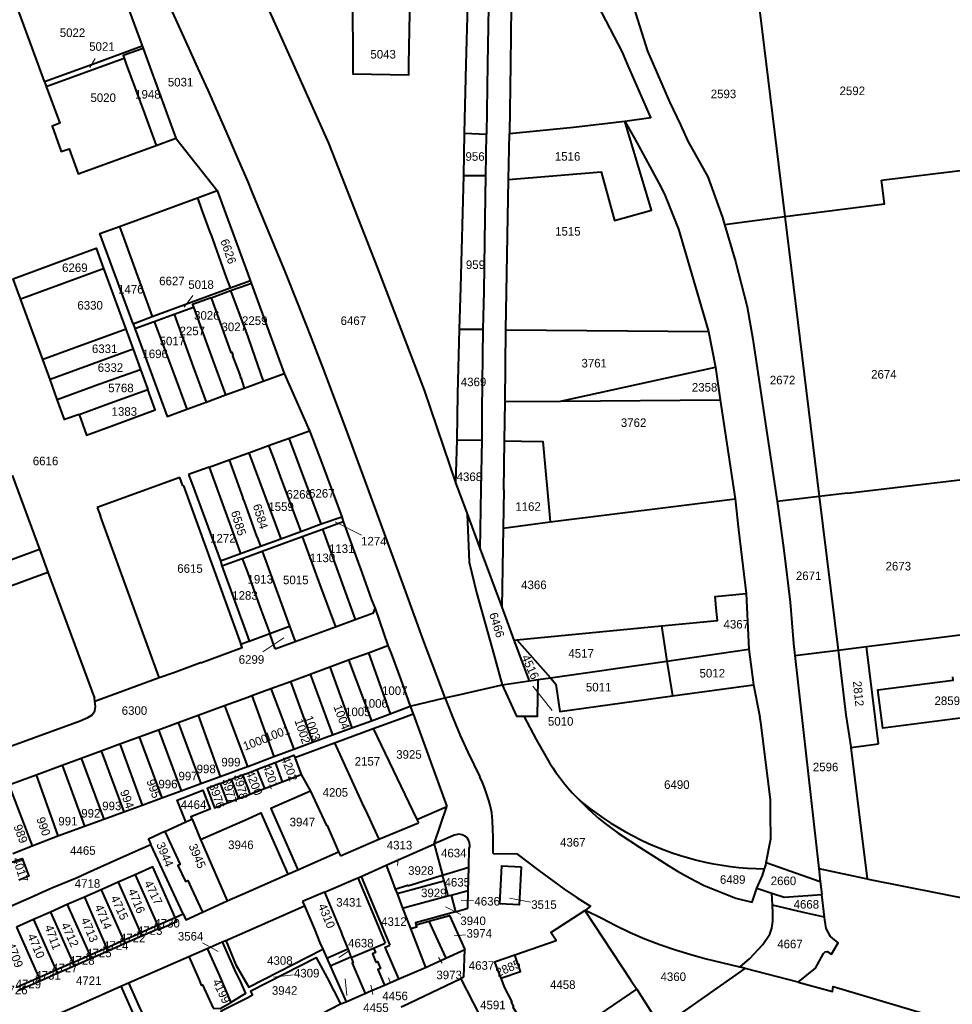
# Model space of a CAD drawing. Extents: x 99476 to 102828, y 406437 to 407931.
# Tile 28 of 48: x 100933 to 101206, y 406726 to 407013. Entities that reach past the tile are written whole.
import ezdxf
from ezdxf.enums import TextEntityAlignment as Align

# ---------------------------------------------------------------- set-up
doc = ezdxf.new("R2010")
doc.units = 0
doc.header["$MEASUREMENT"] = 0
for name, color, linetype, lineweight in [('BK_aanpijling', 10, 'Continuous', 0), ('BK_perceelnr', 10, 'Continuous', 13), ('BK_perceelnummer onder hoek', 10, 'Continuous', 13), ('BK_perceelsgrens', 10, 'Continuous', 40), ('BK_sectiegrens', 10, 'Continuous', 40)]:
    doc.layers.add(name, color=color, linetype=linetype, lineweight=lineweight)
doc.styles.add('Style-WORKING', font='WORKING.shx')

msp = doc.modelspace()

# ---------------------------------------------------------------- linework, layer by layer
at = {"layer": 'BK_aanpijling', "linetype": 'Continuous', "lineweight": 0}
for p, q in [((100955.443871, 407001.668429), (100953.905, 406999.035)), ((100984.010592, 406932.421227), (100981.485, 406928.995)), ((101033.228861, 406862.519994), (101025.505, 406866.385)), ((101004.41696, 406828.431972), (101010.505, 406832.555)), ((101088.873812, 406811.272565), (101083.235, 406818.445)), ((101043.937712, 406768.018118), (101043.755, 406766.105)), ((101052.644184, 406761.186322), (101052.645, 406761.185)), ((101065.890656, 406755.732083), (101062.315, 406755.835)), ((101082.530377, 406755.388677), (101076.425, 406756.515)), ((101062.211592, 406751.709448), (101057.695, 406753.975)), ((101063.602135, 406745.837352), (101060.285, 406745.495)), ((100986.85451, 406743.484145), (100991.395, 406740.995)), ((101029.675474, 406741.203993), (101026.555, 406739.165)), ((101056.711724, 406737.534105), (101055.695, 406739.205)), ((101013.240826, 406734.158004), (101007.565, 406733.485)), ((101028.899793, 406728.088175), (101028.435, 406732.995)), ((101041.63787, 406731.738187), (101041.085, 406733.225)), ((101036.524359, 406728.436663), (101035.905, 406731.095))]:
    msp.add_line(p, q, dxfattribs=at)
at = {"layer": 'BK_perceelsgrens', "linetype": 'Continuous', "lineweight": 40}
for p, q in [((100960.087, 407030.23), (100969.206, 407005.293)), ((101047.052, 407000), (101047.615, 407030.899)), ((101148.692, 407021.079), (101151.283, 407000)), ((100954.684, 407000), (100969.206, 407005.293)), ((100969.206, 407005.293), (100969.468, 407004.578)), ((100969.468, 407004.578), (100971.142, 407000)), ((100940.684, 406994.897), (100938.816, 407000)), ((100940.684, 406994.897), (100954.684, 407000)), ((100941.199, 406993.489), (100959.083, 407000)), ((100959.083, 407000), (100963.928, 407001.764)), ((100963.928, 407001.764), (100964.572, 407000)), ((100971.142, 407000), (100979.064, 406978.337)), ((101063.257, 406979.879), (101063.766, 407000)), ((101070.015, 407000), (101069.681, 406979.494)), ((101076.668, 407000), (101076.422, 406979.772)), ((101151.283, 407000), (101156.759, 406955.459)), ((100940.684, 406994.897), (100941.199, 406993.489)), ((101063.064, 406967.451), (101063.257, 406979.879)), ((101063.257, 406979.879), (101069.681, 406979.494)), ((101076.137, 406966.353), (101076.422, 406979.772)), ((100973.271, 406976.226), (100979.064, 406978.337)), ((100979.064, 406978.337), (100991.111, 406963.072)), ((101069.515, 406967.512), (101069.681, 406979.494)), ((101063.064, 406967.451), (101069.515, 406967.512)), ((101075.381, 406922.463), (101076.137, 406966.353)), ((101184.924, 406966.157), (101200.757, 406968.083)), ((100985.316, 406960.951), (100991.111, 406963.072)), ((100991.111, 406963.072), (101000, 406938.763)), ((100962.561, 406952.622), (100985.316, 406960.951)), ((101139.178, 406953.19), (101156.759, 406955.459)), ((101156.759, 406955.459), (101166.756, 406873.768)), ((100962.561, 406952.622), (100972.147, 406926.278)), ((100934.314, 406931.689), (100957.307, 406940.103)), ((100957.307, 406940.103), (100957.932, 406940.332)), ((100957.932, 406940.332), (100964.419, 406922.601)), ((101000, 406938.763), (101000.723, 406936.786)), ((101000, 406936.52), (101000.723, 406936.786)), ((101000.723, 406936.786), (101000.991, 406936.054)), ((100972.147, 406926.278), (100994.89, 406934.641)), ((100989.329, 406931.777), (100995.009, 406933.86)), ((100994.89, 406934.641), (101000, 406936.52)), ((100995.009, 406933.86), (101000, 406935.691)), ((100995.009, 406933.86), (101000, 406920.367)), ((101000, 406935.691), (101000.991, 406936.054)), ((101000.991, 406936.054), (101010.627, 406909.7)), ((100933.689, 406931.46), (100934.314, 406931.689)), ((100940.179, 406913.724), (100933.689, 406931.46)), ((100978.573, 406927), (100984.174, 406929.055)), ((100966.536, 406924.215), (100972.147, 406926.278)), ((100972.695, 406924.844), (100978.573, 406927)), ((100964.419, 406922.601), (100966.549, 406916.778)), ((100966.536, 406924.215), (100967.063, 406922.778)), ((100967.063, 406922.778), (100972.695, 406924.844)), ((101061.793, 406922.626), (101068.727, 406922.582)), ((101075.179, 406901.497), (101075.381, 406922.463)), ((101075.381, 406922.463), (101134.508, 406921.909)), ((100966.549, 406916.778), (100968.732, 406910.81)), ((100942.31, 406907.9), (100940.179, 406913.724)), ((100968.732, 406910.81), (100970.842, 406905.043)), ((101091.251, 406901.616), (101136.52, 406911.538)), ((100944.434, 406902.097), (100942.31, 406907.9)), ((101004.541, 406907.465), (101010.627, 406909.7)), ((101010.627, 406909.7), (101018.073, 406892.921)), ((100993.517, 406903.417), (100998.982, 406905.424)), ((100998.982, 406905.424), (101000, 406905.798)), ((101000, 406905.798), (101004.541, 406907.465)), ((100987.882, 406901.348), (100993.517, 406903.417)), ((100982.25, 406899.28), (100987.882, 406901.348)), ((101074.98, 406890.059), (101075.179, 406901.497)), ((101075.179, 406901.497), (101091.251, 406901.616)), ((101091.251, 406901.616), (101137.928, 406901.959)), ((101006.108, 406888.614), (101012.099, 406890.77)), ((101012.099, 406890.77), (101018.073, 406892.921)), ((101021.472, 406865.801), (101012.099, 406890.77)), ((101018.073, 406892.921), (101018.89, 406890.74)), ((101000.34, 406886.538), (101006.108, 406888.614)), ((101060.772, 406877.53), (101061.122, 406890.309)), ((101061.122, 406890.309), (101068.431, 406890.177)), ((101074.73, 406875.749), (101074.98, 406890.059)), ((100994.568, 406884.459), (101000, 406886.416)), ((101000, 406886.416), (101000.34, 406886.538)), ((101000.34, 406886.538), (101009.634, 406861.37)), ((100988.714, 406882.351), (100982.715, 406880.19)), ((100988.714, 406882.351), (100994.568, 406884.459)), ((100988.714, 406882.351), (100997.903, 406857.102)), ((100994.568, 406884.459), (100998.619, 406873.423)), ((100931.222, 406879.968), (100939.198, 406858.396)), ((100980.194, 406879.299), (100956.071, 406870.595)), ((100981.098, 406876.84), (100980.194, 406879.299)), ((101060.772, 406877.53), (101064.037, 406868.727)), ((101175.049, 406874.749), (101208.571, 406878.714)), ((100999.023, 406872.307), (100998.619, 406873.423)), ((101074.73, 406875.749), (101074.534, 406864.555)), ((101166.756, 406873.768), (101154.474, 406872.315)), ((101175.049, 406874.749), (101166.756, 406873.768)), ((101166.756, 406873.768), (101172.312, 406828.944)), ((100956.071, 406870.595), (100957.03, 406867.992)), ((101000, 406869.602), (100999.023, 406872.307)), ((101088.306, 406866.342), (101142.306, 406873.13)), ((100974.181, 406820.976), (100957.03, 406867.992)), ((101002.783, 406861.897), (101000, 406869.602)), ((101021.472, 406865.801), (101027.48, 406867.858)), ((101027.48, 406867.858), (101027.84, 406866.483)), ((101064.037, 406868.727), (101067.875, 406858.378)), ((101015.532, 406863.516), (101021.472, 406865.801)), ((101021.809, 406864.271), (101027.84, 406866.483)), ((101074.534, 406864.555), (101088.306, 406866.342)), ((101002.783, 406861.897), (101003.777, 406859.239)), ((101004.231, 406857.824), (101015.938, 406862.121)), ((101009.634, 406861.37), (101015.532, 406863.516)), ((101015.938, 406862.121), (101021.809, 406864.271)), ((101021.809, 406864.271), (101031.375, 406837.843)), ((101074.534, 406864.555), (101074.13, 406841.459)), ((101000, 406857.865), (101003.777, 406859.239)), ((101003.777, 406859.239), (101009.634, 406861.37)), ((100895.018, 406842.209), (100939.198, 406858.396)), ((100939.198, 406858.396), (100941.676, 406851.694)), ((100992.031, 406854.966), (100997.903, 406857.102)), ((100997.903, 406857.102), (101000, 406857.865)), ((100998.422, 406855.701), (101000, 406856.278)), ((101000, 406856.278), (101004.231, 406857.824)), ((101067.875, 406858.378), (101074.13, 406841.459)), ((100992.031, 406854.966), (100992.455, 406853.514)), ((100992.455, 406853.514), (100998.422, 406855.701)), ((100992.455, 406853.514), (101000, 406832.703)), ((100998.422, 406855.701), (101000, 406851.384)), ((100897.515, 406835.361), (100941.676, 406851.694)), ((100941.676, 406851.694), (100955.282, 406814.891)), ((101045.66, 406847.04), (101051.34, 406831.4)), ((101037.159, 406841.111), (101040.895, 406830.271)), ((101074.13, 406841.459), (101077.674, 406831.878)), ((101025.644, 406835.752), (101031.375, 406837.843)), ((101078.552, 406831.962), (101120.758, 406836.006)), ((101120.758, 406836.006), (101122.32, 406825.728)), ((101000.411, 406831.569), (101006.421, 406833.774)), ((101006.421, 406833.774), (101012.24, 406835.909)), ((101008.057, 406829.315), (101006.421, 406833.774)), ((101012.24, 406835.909), (101013.855, 406831.451)), ((101013.855, 406831.451), (101025.644, 406835.752)), ((101180.548, 406829.973), (101213.994, 406834.15)), ((100998.047, 406830.701), (101000, 406831.418)), ((101000, 406832.703), (101000.411, 406831.569)), ((101000, 406831.418), (101000.411, 406831.569)), ((101008.057, 406829.315), (101013.855, 406831.451)), ((101035.22, 406828.185), (101040.895, 406830.271)), ((101051.34, 406831.4), (101057.548, 406814.987)), ((101077.674, 406831.878), (101078.552, 406831.962)), ((101077.674, 406831.878), (101082.097, 406819.919)), ((101078.552, 406831.962), (101088.33, 406820.84)), ((101029.453, 406826.065), (101035.22, 406828.185)), ((101035.22, 406828.185), (101041.56, 406810.289)), ((101122.32, 406825.728), (101146.244, 406829.177)), ((101159.686, 406827.369), (101172.312, 406828.944)), ((101159.686, 406827.369), (101166.68, 406765.148)), ((101172.312, 406828.944), (101180.548, 406829.973)), ((101184.112, 406801.56), (101180.548, 406829.973)), ((101023.97, 406824.05), (101029.453, 406826.065)), ((101029.453, 406826.065), (101036.102, 406808.298)), ((101088.33, 406820.84), (101122.32, 406825.728)), ((101122.32, 406825.728), (101123.947, 406815.555)), ((101012.449, 406819.815), (101018.187, 406821.924)), ((101018.187, 406821.924), (101023.97, 406824.05)), ((101018.187, 406821.924), (101024.704, 406804.162)), ((101023.97, 406824.05), (101030.383, 406806.223)), ((100955.383, 406814.011), (100974.181, 406820.976)), ((101006.754, 406817.721), (101012.449, 406819.815)), ((101012.449, 406819.815), (101018.885, 406802.018)), ((101074.24, 406818.8), (101082.097, 406819.919)), ((101082.097, 406819.919), (101084.78, 406820.31)), ((101084.78, 406820.31), (101088.33, 406820.84)), ((101123.947, 406815.555), (101147.6, 406818.81)), ((101001.217, 406815.686), (101006.754, 406817.721)), ((101006.754, 406817.721), (101013.429, 406799.999)), ((100955.383, 406814.011), (100955.282, 406814.891)), ((100993.192, 406812.736), (101000, 406815.239)), ((101000, 406815.239), (101001.217, 406815.686)), ((101001.217, 406815.686), (101007.632, 406797.868)), ((101057.548, 406814.987), (101057.891, 406814.088)), ((100985.502, 406809.909), (100993.192, 406812.736)), ((100993.192, 406812.736), (100999.943, 406794.984)), ((101047.45, 406812.57), (101048.292, 406810.372)), ((101048.292, 406810.372), (101058.137, 406783.305)), ((100974.003, 406805.682), (100979.683, 406807.77)), ((100979.683, 406807.77), (100985.502, 406809.909)), ((100979.683, 406807.77), (100986.362, 406790.025)), ((100985.502, 406809.909), (100991.986, 406792.044)), ((100968.342, 406803.601), (100974.003, 406805.682)), ((100974.003, 406805.682), (100980.542, 406787.873)), ((101025.363, 406801.899), (101036.599, 406806.028)), ((101036.599, 406806.028), (101049.39, 406779.45)), ((100957.209, 406799.509), (100962.725, 406801.537)), ((100962.725, 406801.537), (100968.342, 406803.601)), ((100962.725, 406801.537), (100969.242, 406783.685)), ((100968.342, 406803.601), (100974.973, 406785.805)), ((101013.74, 406797.565), (101025.363, 406801.899)), ((101025.363, 406801.899), (101033.426, 406784.156)), ((101175.991, 406800.524), (101184.112, 406801.56)), ((100951.42, 406797.381), (100957.209, 406799.509)), ((100957.209, 406799.509), (100963.83, 406781.704)), ((101175.991, 406800.524), (101180.773, 406762.12)), ((100945.839, 406795.33), (100951.42, 406797.381)), ((100951.42, 406797.381), (100958.005, 406779.564)), ((101002.716, 406794.104), (101007.981, 406796.127)), ((101007.981, 406796.127), (101010.107, 406790.512)), ((101013.74, 406797.565), (101015.635, 406792.638)), ((100938.276, 406792.55), (100945.839, 406795.33)), ((100945.839, 406795.33), (100952.348, 406777.493)), ((100998.506, 406792.486), (101000, 406793.06)), ((101000, 406793.06), (101002.716, 406794.104)), ((101002.716, 406794.104), (101004.859, 406788.493)), ((100930.33, 406789.629), (100938.276, 406792.55)), ((100938.276, 406792.55), (100944.597, 406774.752)), ((100991.962, 406789.971), (100995.211, 406791.22)), ((100991.962, 406789.971), (100994.093, 406784.353)), ((100995.211, 406791.22), (100998.506, 406792.486)), ((100995.211, 406791.22), (100997.343, 406785.603)), ((100998.506, 406792.486), (101000, 406788.591)), ((101004.859, 406788.493), (101010.107, 406790.512)), ((101010.107, 406790.512), (101015.635, 406792.638)), ((101015.635, 406792.638), (101018.314, 406787.729)), ((100930.33, 406789.629), (100937.147, 406771.832)), ((101000, 406788.591), (101000.657, 406786.878)), ((101000.657, 406786.878), (101004.859, 406788.493)), ((100994.093, 406784.353), (100997.343, 406785.603)), ((100997.343, 406785.603), (101000, 406786.625)), ((101000, 406786.625), (101000.657, 406786.878)), ((101049.39, 406779.45), (101058.137, 406783.305)), ((101054.408, 406772.335), (101058.137, 406783.305)), ((100975.847, 406776.002), (100981.927, 406778.79)), ((100981.927, 406778.79), (100983.71, 406779.608)), ((100986.183, 406773.657), (101000, 406779.707)), ((101038.29, 406773.78), (101049.81, 406778.56)), ((101049.39, 406779.45), (101049.81, 406778.56)), ((101027.038, 406768.835), (101038.29, 406773.78)), ((100981.151, 406751.93), (100971.76, 406772.22)), ((101014.648, 406764.816), (101026.52, 406770.03)), ((101026.52, 406770.03), (101027.038, 406768.835)), ((101040.416, 406766.119), (101054.342, 406772.306)), ((101054.342, 406772.306), (101054.408, 406772.335)), ((101064.543, 406765.595), (101064.68, 406771.042)), ((101011.714, 406763.527), (101014.648, 406764.816)), ((101033.118, 406762.877), (101040.416, 406766.119)), ((101056.9, 406763.26), (101064.543, 406765.595)), ((101064.37, 406758.727), (101064.543, 406765.595)), ((101151.344, 406766.899), (101167.104, 406761.373)), ((100967.136, 406763.372), (100962.197, 406761.189)), ((100967.136, 406763.372), (100973.65, 406748.609)), ((101000, 406758.383), (101011.714, 406763.527)), ((101022.45, 406758.23), (101032.157, 406762.45)), ((101032.157, 406762.45), (101033.118, 406762.877)), ((101033.118, 406762.877), (101041.453, 406742.808)), ((101043.589, 406757.845), (101057.228, 406761.629)), ((101056.9, 406763.26), (101056.79, 406763.23)), ((101056.79, 406763.23), (101057.228, 406761.629)), ((101057.228, 406761.629), (101058.449, 406757.166)), ((100957.275, 406759.001), (100952.334, 406756.832)), ((100962.197, 406761.189), (100957.275, 406759.001)), ((100957.275, 406759.001), (100963.758, 406744.256)), ((100962.197, 406761.189), (100968.703, 406746.423)), ((100994.05, 406755.77), (101000, 406758.383)), ((101043.071, 406759.188), (101043.589, 406757.845)), ((101059.34, 406757.401), (101064.37, 406758.727)), ((101064.241, 406753.579), (101064.37, 406758.727)), ((100952.334, 406756.832), (100947.364, 406754.63)), ((100952.334, 406756.832), (100958.815, 406742.073)), ((100992.72, 406755.19), (100994.05, 406755.77)), ((101022.45, 406758.23), (101016.023, 406755.532)), ((101016.023, 406755.532), (101016.59, 406754.25)), ((101043.589, 406757.845), (101045.213, 406753.6)), ((101058.449, 406757.166), (101059.34, 406757.401)), ((101059.34, 406757.401), (101060.608, 406752.569)), ((101153.124, 406754.458), (101152.978, 406757.998)), ((101168.367, 406750.958), (101167.534, 406757.549)), ((100947.364, 406754.63), (100942.447, 406752.459)), ((100947.364, 406754.63), (100953.891, 406739.899)), ((100986.844, 406752.446), (100992.72, 406755.19)), ((101000, 406746.991), (101016.59, 406754.25)), ((101045.213, 406753.6), (101047.497, 406747.639)), ((101060.608, 406752.569), (101064.241, 406753.579)), ((101098.41, 406752.934), (101098.552, 406753.026)), ((100937.517, 406750.277), (100932.556, 406748.075)), ((100942.447, 406752.459), (100937.517, 406750.277)), ((100937.517, 406750.277), (100944.001, 406735.566)), ((100942.447, 406752.459), (100948.945, 406737.734)), ((100973.65, 406748.609), (100978.79, 406750.884)), ((100978.79, 406750.884), (100981.151, 406751.93)), ((101049.173, 406748.744), (101052.885, 406749.787)), ((100932.556, 406748.075), (100939.05, 406733.376)), ((100973.65, 406748.609), (100974.127, 406747.499)), ((100993.62, 406744.2), (101000, 406746.991)), ((101047.497, 406747.639), (101051.87, 406736.25)), ((100958.815, 406742.073), (100963.758, 406744.256)), ((100963.758, 406744.256), (100964.173, 406743.343)), ((100964.173, 406743.343), (100969.115, 406745.528)), ((100968.703, 406746.423), (100969.115, 406745.528)), ((100992.599, 406743.752), (100993.62, 406744.2)), ((100993.62, 406744.2), (100996.545, 406737.075)), ((100954.291, 406738.973), (100959.241, 406741.162)), ((100958.815, 406742.073), (100959.241, 406741.162)), ((100959.241, 406741.162), (100964.173, 406743.343)), ((100982.81, 406739.46), (100988.16, 406741.806)), ((100988.16, 406741.806), (100992.599, 406743.752)), ((101021.102, 406743.484), (101021.924, 406741.629)), ((101021.924, 406741.629), (101023.087, 406739.007)), ((101023.087, 406739.007), (101029.197, 406741.76)), ((101029.197, 406741.76), (101030.074, 406739.416)), ((101030.151, 406739.211), (101036.723, 406741.974)), ((101036.723, 406741.974), (101040.082, 406743.387)), ((101057.825, 406738.984), (101063.39, 406741.54)), ((101063.102, 406733.544), (101063.39, 406741.54)), ((100948.945, 406737.734), (100953.891, 406739.899)), ((100949.345, 406736.786), (100954.291, 406738.973)), ((100953.891, 406739.899), (100954.291, 406738.973)), ((100965.22, 406731.83), (100982.81, 406739.46)), ((101023.087, 406739.007), (101024.083, 406736.76)), ((101024.083, 406736.76), (101030.074, 406739.416)), ((101030.074, 406739.416), (101030.151, 406739.211)), ((101051.87, 406736.25), (101057.825, 406738.984)), ((101071.98, 406737.92), (101077.95, 406739.96)), ((100944.001, 406735.566), (100944.404, 406734.601)), ((100944.404, 406734.601), (100949.345, 406736.786)), ((100948.945, 406737.734), (100949.345, 406736.786)), ((100996.545, 406737.075), (101000, 406731.062)), ((101024.083, 406736.76), (101028.724, 406726.292)), ((101044.098, 406732.94), (101051.87, 406736.25)), ((101120.625, 406718.81), (101145.229, 406736.032)), ((101145.229, 406736.032), (101143.484, 406736.455)), ((101160.602, 406732.028), (101145.229, 406736.032)), ((100932.521, 406730.502), (100939.05, 406733.376)), ((100939.05, 406733.376), (100939.461, 406732.416)), ((100939.461, 406732.416), (100944.404, 406734.601)), ((101039.925, 406731.163), (101044.098, 406732.94)), ((101062.166, 406733.096), (101062.235, 406733.129)), ((101062.235, 406733.129), (101063.102, 406733.544)), ((101074.927, 406708.353), (101062.235, 406733.129)), ((100932.928, 406729.527), (100939.461, 406732.416)), ((100962.98, 406730.84), (100965.22, 406731.83)), ((101113.52, 406729.941), (101120.625, 406718.81)), ((101000, 406711.767), (101027.1, 406725.68)), ((101027.1, 406725.68), (101028.724, 406726.292))]:
    msp.add_line(p, q, dxfattribs=at)
at = {"layer": 'BK_perceelsgrens', "linetype": 'Continuous', "lineweight": 40, "flags": 128}
for points in [[(101078.132, 407234.85), (101073.548, 407098.135), (101077.284, 407050.715), (101076.668, 407000)], [(100960.08, 407051.72), (100966.8, 407038.35), (100973.27, 407025.25), (100976.97, 407017.4), (100982.82, 407004.57), (100984.883, 407000)], [(101063.766, 407000), (101064.202, 407017.272), (101064.336, 407046.185)], [(101064.336, 407046.185), (101070.74, 407044.538), (101070.015, 407000)], [(100938.816, 407000), (100931.514, 407019.954), (100960.087, 407030.23)], [(101000, 407029.526), (101005.817, 407016.66), (101010.296, 407006.732), (101013.302, 407000)], [(101047.615, 407030.899), (101033.12, 407031.19), (101030.58, 407031.26), (101030.52, 407028.69), (101030.572, 407018.903), (101030.644, 407000)], [(101112.625, 407016.69), (101116.698, 407003.792), (101118.339, 407000)], [(100969.468, 407004.578), (100963.671, 407002.467), (100963.928, 407001.764)], [(100964.572, 407000), (100969.853, 406985.524), (100973.271, 406976.226)], [(100984.883, 407000), (100988.34, 406992.34), (100994.34, 406978.83), (100997.23, 406972.05), (101000, 406965.601)], [(101013.302, 407000), (101023.631, 406976.867), (101037.904, 406940.438), (101051.535, 406904.792), (101060.772, 406877.53)], [(101030.644, 407000), (101030.655, 406997.137), (101046.996, 406996.904), (101047.052, 407000)], [(101118.339, 407000), (101123.131, 406988.931), (101126.357, 406982.272), (101128.431, 406977.484), (101134.299, 406967.073), (101138.564, 406955.246), (101139.178, 406953.19)], [(100941.199, 406993.489), (100945.142, 406982.716), (100942.938, 406981.909), (100945.57, 406974.44), (100947.89, 406975.24), (100950.548, 406967.945), (100973.271, 406976.226)], [(101076.137, 406966.353), (101103.203, 406968.542), (101107.043, 406954.3), (101117.883, 406957.38), (101110.105, 406983.338)], [(101076.422, 406979.772), (101095.038, 406981.542), (101110.105, 406983.338)], [(101200.757, 406968.083), (101247.756, 406973.655), (101253.347, 406972.417), (101260.122, 406973.277)], [(101000, 406965.601), (101001.16, 406962.9), (101011.01, 406938.94), (101014.44, 406930.45), (101017.45, 406922.85), (101022.14, 406910.76), (101025.08, 406902.96), (101028.35, 406894.2), (101037.29, 406869.91), (101045.66, 406847.04)], [(101061.793, 406922.626), (101062.18, 406934.733), (101063.064, 406967.451)], [(101068.727, 406922.582), (101069.006, 406933.648), (101069.182, 406948.322), (101069.515, 406967.512)], [(101156.759, 406955.459), (101185.836, 406959.217), (101184.924, 406966.157)], [(100985.316, 406960.951), (100986.552, 406957.549), (100988.943, 406950.967), (100989.299, 406950.011), (100993.747, 406937.744), (100994.89, 406934.641)], [(100966.536, 406924.215), (100956.886, 406950.545), (100962.561, 406952.622)], [(101139.178, 406953.19), (101142.399, 406942.391), (101145.752, 406929.128), (101147.374, 406919.72), (101151.438, 406893.019), (101154.474, 406872.315)], [(100933.689, 406931.46), (100931.531, 406937.359), (100943.6, 406941.77), (100955.771, 406946.238), (100957.932, 406940.332)], [(100989.329, 406931.777), (100983.907, 406929.788), (100984.174, 406929.055)], [(100989.329, 406931.777), (100995.089, 406915.851), (100995.353, 406915.947), (100995.701, 406914.995), (100995.522, 406914.821), (100997.695, 406909.247), (100997.69, 406909.2), (100998.01, 406908.26), (100998.02, 406908.509), (100998.982, 406905.424)], [(100984.174, 406929.055), (100988.193, 406918.013), (100989.728, 406913.755), (100993.517, 406903.417)], [(100978.573, 406927), (100984.115, 406911.646), (100987.882, 406901.348)], [(100964.419, 406922.601), (100963.793, 406922.372), (100951.705, 406917.955), (100940.803, 406913.953), (100940.179, 406913.724)], [(100967.063, 406922.778), (100976.455, 406897.152), (100982.25, 406899.28)], [(100972.695, 406924.844), (100973.737, 406922.015), (100978.47, 406909.611), (100982.25, 406899.28)], [(101061.122, 406890.309), (101061.309, 406903.715), (101061.793, 406922.626)], [(101068.431, 406890.177), (101068.413, 406898.922), (101068.727, 406922.582)], [(101000, 406920.367), (101000.01, 406920.34), (101001.198, 406917.005), (101004.541, 406907.465)], [(100966.549, 406916.778), (100954.614, 406912.417), (100942.31, 406907.9)], [(100944.434, 406902.097), (100956.536, 406906.525), (100968.732, 406910.81)], [(100950.772, 406897.755), (100958.692, 406900.652), (100970.842, 406905.043)], [(100950.772, 406897.755), (100952.98, 406891.72), (100960.89, 406894.56), (100973.042, 406899.108), (100970.842, 406905.043)], [(100950.772, 406897.755), (100946.583, 406896.223), (100944.434, 406902.097)], [(101018.89, 406890.74), (101021.79, 406883), (101027.48, 406867.858)], [(101006.108, 406888.614), (101007.31, 406885.42), (101010.15, 406877.731), (101015.532, 406863.516)], [(101067.875, 406858.378), (101068.182, 406875.909), (101068.431, 406890.177)], [(101074.98, 406890.059), (101079.93, 406889.97), (101086.131, 406889.822), (101088.306, 406866.342)], [(100982.715, 406880.19), (100983.97, 406876.84), (100992.031, 406854.966)], [(100981.098, 406876.84), (100981.23, 406876.89), (100998.047, 406830.701)], [(101154.474, 406872.315), (101154.775, 406870.26), (101156.455, 406858.143), (101158.298, 406842.929), (101159.296, 406830.834), (101159.686, 406827.369)], [(101064.037, 406868.727), (101064.642, 406854.59), (101066.807, 406845.788), (101071.343, 406829.367), (101074.24, 406818.8)], [(101027.84, 406866.483), (101033.279, 406851.632), (101036.135, 406843.582), (101036.149, 406843.587), (101037.159, 406841.111)], [(101015.938, 406862.121), (101021.072, 406847.969), (101025.644, 406835.752)], [(101004.231, 406857.824), (101009.415, 406843.705), (101012.24, 406835.909)], [(101000, 406851.384), (101003.586, 406841.573), (101006.421, 406833.774)], [(101120.758, 406836.006), (101137.112, 406837.578), (101136.86, 406840.18), (101136.394, 406844.542), (101145.45, 406845.432)], [(101031.375, 406837.843), (101036.692, 406839.783), (101037.159, 406841.111)], [(100974.181, 406820.976), (100978.42, 406822.44), (100986.255, 406825.305), (100986.29, 406825.211), (100998.43, 406829.65), (100998.047, 406830.701)], [(101040.895, 406830.271), (101041.91, 406827.92), (101044.58, 406820.58), (101047.45, 406812.57)], [(101172.312, 406828.944), (101174.605, 406810.082), (101175.972, 406800.676), (101175.991, 406800.524)], [(101080.56, 406809.65), (101084.59, 406809.61), (101084.78, 406820.31)], [(101088.33, 406820.84), (101089.95, 406818.98), (101091.13, 406811.04), (101123.947, 406815.555)], [(101221.564, 406810.801), (101185.347, 406806.183), (101183.946, 406817.345), (101205.901, 406820.117), (101205.767, 406821.179)], [(100910.191, 406793.377), (100951.109, 406808.298), (100953.326, 406809.3), (100954.473, 406809.928), (100955.371, 406811.216), (100955.558, 406812.51), (100955.383, 406814.011)], [(101057.891, 406814.088), (101059.94, 406808.97), (101062.01, 406804), (101064.23, 406799.18), (101067.77, 406791.96)], [(101036.599, 406806.028), (101044.958, 406809.087), (101048.292, 406810.372)], [(101007.981, 406796.127), (101013.48, 406798.24), (101013.74, 406797.565)], [(100991.962, 406789.971), (100988.21, 406788.53), (100988.348, 406788.166)], [(101071.23, 406781.47), (101070.84, 406783.274), (101070.374, 406785.06), (101069.833, 406786.825), (101069.218, 406788.565), (101068.53, 406790.278), (101067.77, 406791.96)], [(100981.927, 406778.79), (100979.457, 406785.17), (100986.904, 406788.044), (100989.065, 406782.468), (100983.456, 406780.296), (100983.71, 406779.608)], [(100988.348, 406788.166), (100990.34, 406782.91), (100994.093, 406784.353)], [(101018.314, 406787.729), (101006.799, 406782.685), (101014.648, 406764.816)], [(101018.314, 406787.729), (101020.208, 406783.797), (101023.043, 406777.725), (101023.162, 406777.777), (101026.52, 406770.03)], [(101096.026, 406785.906), (101097.932, 406784.296), (101099.884, 406782.742), (101101.881, 406781.247), (101103.922, 406779.812), (101106.003, 406778.437), (101108.125, 406777.123), (101110.284, 406775.873), (101112.479, 406774.687), (101114.708, 406773.567), (101116.969, 406772.512), (101119.26, 406771.525), (101121.579, 406770.605), (101123.924, 406769.754), (101126.294, 406768.973), (101128.685, 406768.261), (101131.096, 406767.621), (101133.525, 406767.051), (101135.97, 406766.554), (101138.428, 406766.128), (101140.898, 406765.776), (101143.377, 406765.496), (101145.864, 406765.289), (101148.355, 406765.156), (101150.849, 406765.096)], [(101000, 406779.707), (101003.863, 406781.399), (101011.714, 406763.527)], [(101033.426, 406784.156), (101034.929, 406780.95), (101038.29, 406773.78)], [(101071.61, 406769.56), (101071.657, 406771.944), (101071.642, 406774.329), (101071.566, 406776.713), (101071.429, 406779.094), (101071.23, 406781.47)], [(100983.71, 406779.608), (100983.762, 406779.632), (100986.183, 406773.657)], [(100975.847, 406776.002), (100971.02, 406773.79), (100971.76, 406772.22)], [(100975.847, 406776.002), (100980.32, 406766.394), (100979.617, 406766.08), (100981.9, 406761.431), (100982.499, 406761.712), (100983.528, 406759.502), (100986.844, 406752.446)], [(100986.183, 406773.657), (100990.404, 406764.064), (100994.05, 406755.77)], [(101059.861, 406774.697), (101056.936, 406773.423), (101054.408, 406772.335)], [(101063.02, 406774.856), (101062.581, 406775.023), (101062.124, 406775.128), (101061.656, 406775.17), (101061.187, 406775.146), (101060.726, 406775.058), (101060.281, 406774.907), (101059.861, 406774.697)], [(101064.68, 406771.042), (101064.788, 406771.533), (101064.819, 406772.034), (101064.77, 406772.534), (101064.644, 406773.021), (101064.444, 406773.481), (101064.174, 406773.905), (101063.841, 406774.281), (101063.453, 406774.601), (101063.02, 406774.856)], [(100921.54, 406750), (100931.423, 406754.444), (100937.72, 406757.24), (100939.1, 406757.84), (100942.86, 406759.51), (100950.21, 406762.6), (100953.15, 406763.89), (100963.73, 406768.66), (100968.8, 406770.88), (100971.76, 406772.22)], [(101054.408, 406772.335), (101054.76, 406771.23), (101056.113, 406766.124), (101056.9, 406763.26)], [(100931.217, 406767.01), (100934.201, 406768.136), (100936.168, 406762.925), (100933.184, 406761.799)], [(101071.61, 406769.56), (101078.53, 406769.43), (101084.94, 406764.63), (101092.24, 406759.27), (101096.11, 406756.66), (101100.08, 406754.21), (101098.552, 406753.026)], [(100978.79, 406750.884), (100972.302, 406765.653), (100967.136, 406763.372)], [(101040.416, 406766.119), (101041.983, 406762.029), (101043.071, 406759.188)], [(101079.84, 406765.66), (101079.23, 406754.6), (101073.57, 406754.917), (101074.19, 406765.977), (101079.84, 406765.66)], [(101032.157, 406762.45), (101037.064, 406750.695), (101040.082, 406743.387)], [(101043.071, 406759.188), (101046.678, 406760.354), (101046.729, 406760.161), (101056.79, 406763.23)], [(101022.45, 406758.23), (101027.282, 406746.62), (101027.574, 406745.761), (101029.197, 406741.76)], [(101045.213, 406753.6), (101047.635, 406754.315), (101058.449, 406757.166)], [(101016.59, 406754.25), (101019.455, 406747.509), (101021.102, 406743.484)], [(101077.95, 406739.96), (101090.06, 406744.185), (101088.476, 406746.538), (101098.41, 406752.934)], [(101098.41, 406752.934), (101111.764, 406732.692), (101113.52, 406729.941)], [(101098.552, 406753.026), (101103.33, 406750.64), (101107.401, 406748.518), (101111.623, 406746.493), (101115.915, 406744.689), (101120.299, 406743.014), (101124.878, 406741.45), (101129.034, 406740.135), (101133.388, 406738.902), (101143.484, 406736.455)], [(101143.484, 406736.455), (101143.774, 406736.618), (101146.444, 406738.824), (101150.311, 406743.038), (101152.366, 406746.005), (101152.916, 406747.757), (101153.281, 406749.795), (101153.217, 406752.214), (101153.124, 406754.458)], [(101168.367, 406750.958), (101162.182, 406752.366), (101153.124, 406754.458)], [(100974.127, 406747.499), (100979.3, 406749.75), (100978.79, 406750.884)], [(100981.151, 406751.93), (100981.97, 406750.17), (100986.844, 406752.446)], [(101060.608, 406752.569), (101049.008, 406749.344), (101049.173, 406748.744)], [(101052.885, 406749.787), (101058.856, 406751.466), (101063.39, 406741.54)], [(101052.885, 406749.787), (101054.912, 406745.354), (101057.825, 406738.984)], [(101160.602, 406732.028), (101165.754, 406736.125), (101168.083, 406740.334), (101168.574, 406740.877), (101169.097, 406740.911), (101170.358, 406740.151), (101172.321, 406743.499), (101170.074, 406745.305), (101168.809, 406747.656), (101168.467, 406750.169), (101168.367, 406750.958)], [(100968.703, 406746.423), (100968.84, 406746.48), (100973.65, 406748.609)], [(100969.115, 406745.528), (100973.8, 406747.6), (100973.9, 406747.4), (100974.127, 406747.499)], [(101047.497, 406747.639), (101049.336, 406748.154), (101049.173, 406748.744)], [(100963.758, 406744.256), (100968.02, 406746.14), (100968.703, 406746.423)], [(100953.891, 406739.899), (100955.79, 406740.73), (100956.52, 406741.06), (100958.815, 406742.073)], [(100988.16, 406741.806), (100991.798, 406733.839), (100995.055, 406726.07)], [(100992.599, 406743.752), (100996.196, 406735.634), (100998.088, 406731.628), (100999.365, 406728.679), (100995.055, 406726.07)], [(101000, 406731.062), (101000.284, 406730.568), (101021.924, 406741.629)], [(101036.723, 406741.974), (101037.28, 406740.667), (101036.378, 406740.283), (101037.401, 406737.882), (101037.852, 406738.074), (101038.749, 406735.967), (101038.013, 406735.653), (101039.925, 406731.163)], [(101044.098, 406732.94), (101040.133, 406742.246), (101041.453, 406742.808)], [(100982.81, 406739.46), (100985.795, 406732.637), (100986.436, 406731.111), (100986.793, 406731.273), (100989.934, 406724.451)], [(101000, 406727.568), (101001.427, 406728.292), (101000.916, 406729.469), (101020.025, 406739.234), (101023.192, 406733.304), (101027.1, 406725.68)], [(101030.151, 406739.211), (101030.82, 406737.638), (101030.535, 406737.517), (101034.262, 406728.741)], [(101073.836, 406733.187), (101079.637, 406735.15), (101077.95, 406739.96)], [(100939.05, 406733.376), (100943.42, 406735.3), (100944.001, 406735.566)], [(100944.001, 406735.566), (100944.25, 406735.68), (100948.945, 406737.734)], [(101071.98, 406737.92), (101072.498, 406736.612), (101073.836, 406733.187)], [(101044.773, 406724.746), (101045.123, 406724.937), (101062.166, 406733.096)], [(101073.836, 406733.187), (101074.94, 406730.37), (101077.08, 406726.31), (101076.91, 406726.21), (101077.59, 406724.9), (101077.39, 406724.73), (101084.07, 406714.35), (101086, 406711.274)], [(100881.902, 406695.118), (100886.68, 406697.26), (100887.59, 406697.64), (100911.412, 406708.097), (100924.94, 406714.06), (100925.78, 406714.44), (100937.56, 406719.67), (100938.42, 406720.04), (100951.18, 406725.62), (100962.98, 406730.84)], [(100962.98, 406730.84), (100966.07, 406723.8), (100970.016, 406715.899)], [(100965.22, 406731.83), (100968.34, 406724.78), (100972.177, 406716.93)], [(101034.262, 406728.741), (101035.27, 406729.18), (101039.925, 406731.163)], [(101086, 406711.274), (101090.412, 406714.252), (101095.82, 406717.918), (101113.52, 406729.941)], [(101160.602, 406732.028), (101170.67, 406729.27), (101170.86, 406730.76), (101197.03, 406722.96)], [(100998.7, 406711.1), (100992.278, 406723.652), (101000, 406727.568)], [(101028.724, 406726.292), (101033.34, 406728.34), (101034.262, 406728.741)], [(100989.934, 406724.451), (100991.954, 406724.304), (100995.055, 406726.07)]]:
    msp.add_lwpolyline(points, dxfattribs=at)
at = {"layer": 'BK_sectiegrens', "linetype": 'Continuous', "lineweight": 40}
for p, q in [((101134.508, 406921.909), (101136.52, 406911.538)), ((101136.52, 406911.538), (101137.928, 406901.959)), ((101137.928, 406901.959), (101142.306, 406873.13)), ((101145.45, 406845.432), (101146.244, 406829.177)), ((101146.244, 406829.177), (101147.6, 406818.81)), ((101147.6, 406818.81), (101149.414, 406809.475)), ((101047.45, 406812.57), (101057.548, 406814.987)), ((101036.102, 406808.298), (101041.56, 406810.289)), ((101041.56, 406810.289), (101047.45, 406812.57)), ((101030.383, 406806.223), (101036.102, 406808.298)), ((101024.704, 406804.162), (101030.383, 406806.223)), ((101013.429, 406799.999), (101018.885, 406802.018)), ((101018.885, 406802.018), (101024.704, 406804.162)), ((101007.632, 406797.868), (101013.429, 406799.999)), ((101000, 406795.005), (101007.632, 406797.868)), ((100991.986, 406792.044), (100999.943, 406794.984)), ((100999.943, 406794.984), (101000, 406795.005)), ((100980.542, 406787.873), (100986.362, 406790.025)), ((100986.362, 406790.025), (100991.986, 406792.044)), ((100974.973, 406785.805), (100980.542, 406787.873)), ((100969.242, 406783.685), (100974.973, 406785.805)), ((101096.026, 406785.906), (101097.33, 406784.63)), ((100958.005, 406779.564), (100963.83, 406781.704)), ((100963.83, 406781.704), (100969.242, 406783.685)), ((100952.348, 406777.493), (100958.005, 406779.564)), ((100944.597, 406774.752), (100952.348, 406777.493)), ((100937.147, 406771.832), (100944.597, 406774.752)), ((100931.466, 406769.586), (100937.147, 406771.832)), ((101150.849, 406765.096), (101151.114, 406765.893)), ((101166.68, 406765.148), (101167.104, 406761.373)), ((101166.68, 406765.148), (101180.773, 406762.12)), ((101148.62, 406759.44), (101150.195, 406763.129)), ((101167.104, 406761.373), (101167.534, 406757.549)), ((101180.773, 406762.12), (101181.543, 406761.954)), ((101181.543, 406761.954), (101212.049, 406755.892)), ((101148.62, 406759.44), (101152.978, 406757.998))]:
    msp.add_line(p, q, dxfattribs=at)
at = {"layer": 'BK_sectiegrens', "linetype": 'Continuous', "lineweight": 40, "flags": 128}
for points in [[(101110.856, 407000), (101109.36, 407003.437), (101099.845, 407021.9), (101096.112, 407029.065), (101093.454, 407036.529), (101091.914, 407044.302), (101091.507, 407052.369), (101091.875, 407060.811), (101092.783, 407068.995), (101093.939, 407077.162), (101096.116, 407087.957), (101105.641, 407087.974), (101107.402, 407087.957), (101107.872, 407098.445), (101112.94, 407230.91), (101113.013, 407233.272)], [(101110.105, 406983.338), (101117.642, 406984.412), (101110.856, 407000)], [(101110.105, 406983.338), (101113.547, 406977.083), (101119.969, 406965.237), (101121.649, 406962.002), (101125.745, 406951.795), (101134.508, 406921.909)], [(101142.306, 406873.13), (101143.253, 406864.079), (101145.45, 406845.432)], [(101057.548, 406814.987), (101061.996, 406816.003), (101074.24, 406818.8)], [(101074.24, 406818.8), (101078.44, 406809.68), (101080.56, 406809.65)], [(101080.56, 406809.65), (101084.16, 406802.87), (101088.1, 406796.07)], [(101151.344, 406766.899), (101152.65, 406773.83), (101152.618, 406781.038), (101152.6, 406785.19), (101151.602, 406793.072), (101149.735, 406807.82), (101149.414, 406809.475)], [(101088.1, 406796.07), (101089.012, 406794.617), (101089.969, 406793.194), (101090.969, 406791.8)], [(101090.969, 406791.8), (101092.154, 406790.26), (101093.393, 406788.763), (101094.684, 406787.311), (101096.026, 406785.906)], [(101097.33, 406784.63), (101099.009, 406782.973), (101100.74, 406781.369), (101102.52, 406779.82), (101104.348, 406778.328), (101106.222, 406776.894), (101108.14, 406775.52)], [(101108.14, 406775.52), (101114.36, 406771.41), (101120.47, 406767.55)], [(101120.47, 406767.55), (101122.953, 406765.965), (101125.475, 406764.44), (101128.032, 406762.977), (101130.624, 406761.577), (101133.25, 406760.24)], [(101150.195, 406763.129), (101150.761, 406764.83), (101150.849, 406765.096)], [(101151.114, 406765.893), (101151.21, 406766.18), (101151.344, 406766.899)], [(101133.25, 406760.24), (101142.41, 406756.51), (101147.23, 406755.35), (101148.62, 406759.44)], [(101152.978, 406757.998), (101156.6, 406756.8), (101167.534, 406757.549)]]:
    msp.add_lwpolyline(points, dxfattribs=at)

# ---------------------------------------------------------------- texts
at = {"layer": 'BK_perceelnr', "linetype": 'Continuous', "lineweight": 13, "style": 'Style-WORKING'}
for s, p in [('5022', (100948.878847, 407009.152)), ('5021', (100957.461847, 407005.122)), ('5043', (101039.527695, 407002.871)), ('5031', (100980.413847, 406994.723)), ('5020', (100957.837929, 406990.188)), ('1948', (100970.87739, 406991.175)), ('2593', (101138.850695, 406991.293)), ('2592', (101176.449695, 406992.187)), ('956', (101066.352695, 406973.016)), ('1516', (101093.359695, 406973.042)), ('1515', (101093.446695, 406951.176)), ('959', (101066.463695, 406941.445)), ('6269', (100949.55739, 406940.557)), ('6627', (100977.892308, 406936.692)), ('5018', (100986.383695, 406935.641)), ('1476', (100965.90039, 406934.262)), ('6330', (100954.018777, 406929.583)), ('3026', (100988.078847, 406926.635)), ('2259', (101002.06, 406925.123)), ('6467', (101030.838155, 406925.091)), ('2257', (100983.841918, 406922.102)), ('3027', (100996.067766, 406923.296)), ('5017', (100978.010613, 406919.154)), ('6331', (100958.256695, 406916.899)), ('1696', (100973.000237, 406915.417)), ('3761', (101101.13239, 406912.692)), ('6332', (100959.948695, 406911.403)), ('2674', (101185.65839, 406909.451)), ('4369', (101065.912542, 406907.219)), ('2672', (101156.10239, 406907.762)), ('5768', (100962.99939, 406905.463)), ('2358', (101133.352, 406905.65)), ('1383', (100963.997847, 406898.589)), ('3762', (101112.62239, 406895.323)), ('6616', (100941.007237, 406884.147)), ('4368', (101064.701542, 406879.535)), ('6268', (101015.02739, 406874.414)), ('6267', (101021.640308, 406874.682)), ('1559', (101009.745847, 406870.793)), ('1162', (101081.82139, 406870.844)), ('1272', (100992.763542, 406861.591)), ('1274', (101036.805542, 406860.73)), ('1131', (101027.440695, 406858.532)), ('1130', (101021.812777, 406855.856)), ('6615', (100983.167237, 406852.742)), ('2673', (101189.88039, 406853.437)), ('1913', (101003.66939, 406849.616)), ('5015', (101014.029695, 406849.417)), ('2671', (101163.70239, 406850.622)), ('4366', (101083.523542, 406847.985)), ('1283', (100999.204847, 406844.889)), ('4367', (101142.58846, 406836.481)), ('6299', (101001.10439, 406826.189)), ('4517', (101097.301613, 406827.96)), ('5012', (101135.588695, 406822.189)), ('5011', (101102.422695, 406818.12)), ('1007', (101042.91046, 406817.093)), ('1006', (101037.190542, 406813.374)), ('2859', (101204.16, 406814.146)), ('6300', (100966.951624, 406811.287)), ('1005', (101032.140542, 406810.916)), ('5010', (101091.335777, 406808.128)), ('3925', (101047.063695, 406798.469)), ('999', (100995.10439, 406796.232)), ('2157', (101034.937766, 406796.459)), ('2596', (101168.652695, 406794.811)), ('997', (100982.598308, 406792.167)), ('998', (100987.89439, 406794.247)), ('996', (100976.73239, 406789.835)), ('6490', (101125.245319, 406789.666)), ('4205', (101025.584695, 406787.393)), ('993', (100960.33639, 406783.438)), ('4464', (100984.20939, 406783.826)), ('992', (100954.22439, 406781.295)), ('991', (100947.52739, 406778.994)), ('3947', (101015.96846, 406778.746)), ('3946', (100998.019542, 406772.095)), ('4313', (101044.317695, 406772)), ('4367', (101094.88946, 406772.832)), ('4465', (100951.90439, 406770.433)), ('4634', (101060.153542, 406769.679)), ('3928', (101050.542695, 406764.59)), ('4718', (100953.244, 406760.807)), ('4635', (101061.163542, 406761.17)), ('6489', (101141.536542, 406761.96)), ('2660', (101156.363471, 406761.585)), ('3929', (101054.312695, 406758.069)), ('3431', (101029.564847, 406755.301)), ('4636', (101069.888542, 406755.617)), ('3515', (101086.463847, 406754.663)), ('4668', (101163.035237, 406754.723)), ('4730', (100976.468624, 406749.191)), ('4312', (101042.679695, 406749.687)), ('3940', (101065.776624, 406749.916)), ('4723', (100971.404542, 406747.071)), ('3974', (101067.58039, 406746.248)), ('4724', (100961.495542, 406742.708)), ('4722', (100966.432542, 406744.89)), ('3564', (100983.346695, 406745.407)), ('4638', (101033.023542, 406743.392)), ('4667', (101158.262155, 406743.144)), ('4725', (100956.559542, 406740.526)), ('4728', (100951.609542, 406738.344)), ('4308', (101009.396695, 406738.325)), ('4727', (100946.67446, 406736.169)), ('4309', (101017.212695, 406734.629)), ('3973', (101058.79039, 406734.117)), ('4637', (101068.24046, 406736.869)), ('4729', (100935.983542, 406731.452)), ('4731', (100941.727542, 406733.987)), ('4721', (100953.602542, 406732.434)), ('4458', (101091.948695, 406731.28)), ('4360', (101124.204624, 406733.592)), ('4726', (100932.039542, 406729.715)), ('3942', (101010.780542, 406729.576)), ('4456', (101043.031695, 406727.989)), ('4455', (101037.431695, 406724.541)), ('4591', (101071.563542, 406725.333))]:
    msp.add_text(s, height=2.5, dxfattribs=at).set_placement(p, align=Align.MIDDLE_CENTER)
at = {"layer": 'BK_perceelnummer onder hoek', "linetype": 'Continuous', "lineweight": 13, "style": 'Style-WORKING'}
for s, rotation, p in [('6626', 288.960251, (100994.374802, 406945.326577)), ('6584', 286.792186, (101003.739912, 406867.961292)), ('6585', 286.896569, (100997.348911, 406866.018292)), ('6466', 287.279075, (101072.721773, 406836.268729)), ('4516', 294.113206, (101082.499875, 406824.026279)), ('2812', 275.857462, (101178.236984, 406816.214152)), ('1004', 290.227687, (101027.453842, 406809.37943)), ('1002', 288.688148, (101015.998853, 406805.249434)), ('1003', 289.846246, (101018.929845, 406806.182431)), ('1000', 20.461464, (101002.270279, 406802.049373)), ('1001', 19.781552, (101008.672569, 406804.582845)), ('4202', 290.046703, (101012.186895, 406794.300287)), ('4200', 291.025178, (101001.907332, 406790.163543)), ('4201', 290.3749, (101006.731894, 406792.077286)), ('995', 289.880592, (100972.548792, 406788.493574)), ('3976', 288.398754, (100991.033807, 406786.340579)), ('3977', 286.205185, (100994.713598, 406787.811062)), ('3978', 285.42597, (100998.013838, 406789.074588)), ('994', 290.227687, (100964.823789, 406785.429573)), ('990', 289.753729, (100940.417442, 406777.473909)), ('989', 290.32908, (100933.760894, 406775.332286)), ('3944', 292.619865, (100975.854824, 406769.294423)), ('3945', 293.153428, (100985.30682, 406768.829421)), ('4017', 287.855858, (100933.695901, 406764.813995)), ('4717', 296.079722, (100972.46336, 406758.122092)), ('4716', 291.981952, (100967.595, 406755.699)), ('4715', 294.287733, (100962.608, 406753.753)), ('4714', 292.554003, (100957.865, 406751.077)), ('4310', 292.277805, (101023.065124, 406751.34946)), ('4713', 292.711966, (100953.852, 406747.307)), ('4711', 289.783894, (100943.149, 406745.118)), ('4712', 294.562697, (100948.135, 406745.848)), ('4710', 293.198591, (100938.280093, 406742.573116)), ('4709', 290.890011, (100932.082, 406739.888)), ('2885', 23.698779, (101075.971, 406736.131)), ('4199', 295.5667, (100992.347737, 406729.383551))]:
    msp.add_text(s, height=2.5, rotation=rotation, dxfattribs=at).set_placement(p, align=Align.MIDDLE_CENTER)

doc.saveas('drawing.dxf')
